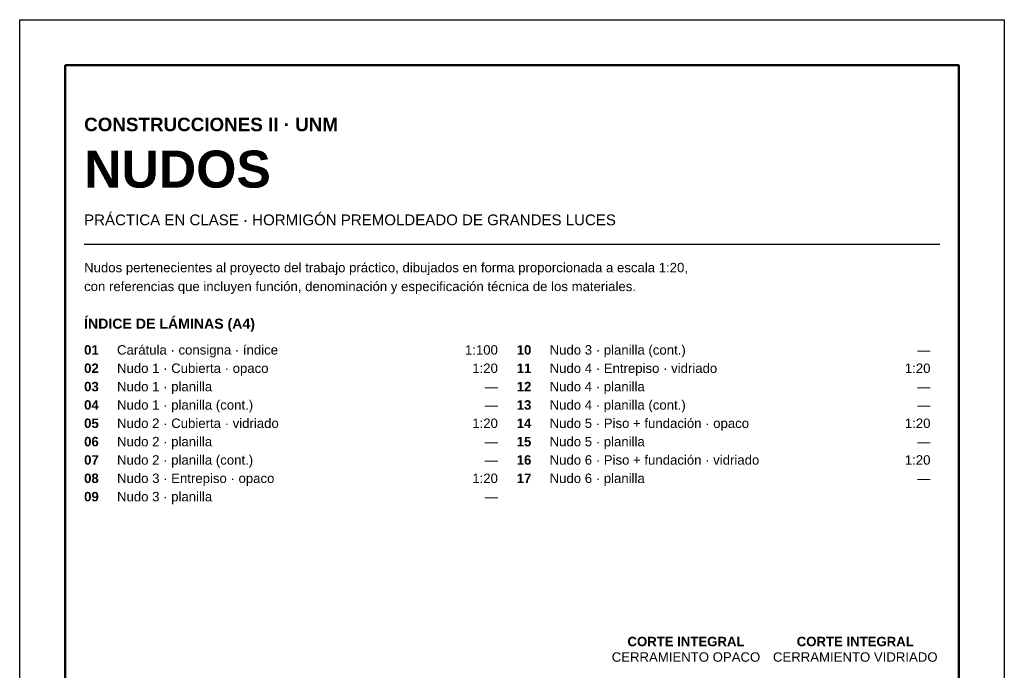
# Model space of a CAD drawing. Header units: millimetres. Extents: x 6 to 4194, y 6 to 5934.
# Tile 7 of 7: x 6 to 4194, y 3168 to 5934. Entities that reach past the tile are written whole.
import ezdxf
from ezdxf.enums import TextEntityAlignment as Align

# ---------------------------------------------------------------- set-up
doc = ezdxf.new("R2010")
doc.units = ezdxf.units.MM
doc.header["$LTSCALE"] = 20
doc.layers.add('X-MARCO', color=7, linetype='Continuous')
doc.layers.add('X-TEXTOS', color=7, linetype='Continuous')
doc.styles.add('ARIAL', font='arial.ttf')
doc.styles.add('ARIAL-B', font='arialbd.ttf')

msp = doc.modelspace()

# ---------------------------------------------------------------- linework, layer by layer
at = {"layer": 'X-MARCO', "lineweight": 30}
msp.add_lwpolyline([(6, 5934), (4194, 5934), (4194, 6), (6, 6)], close=True, dxfattribs=at)
at = {"layer": 'X-MARCO', "lineweight": 50}
msp.add_lwpolyline([(200, 5740), (4000, 5740), (4000, 200), (200, 200)], close=True, dxfattribs=at)
at = {"layer": 'X-TEXTOS', "lineweight": 30}
msp.add_lwpolyline([(280, 4980), (3920, 4980)], dxfattribs=at)

# ---------------------------------------------------------------- texts
at = {"layer": 'X-TEXTOS'}
for s, height, style, p in [('CONSTRUCCIONES II · UNM', 57.28, 'ARIAL-B', (280, 5460)), ('NUDOS', 157.52, 'ARIAL-B', (280, 5220)), ('PRÁCTICA EN CLASE · HORMIGÓN PREMOLDEADO DE GRANDES LUCES', 45.824, 'ARIAL', (280, 5060)), ('Nudos pertenecientes al proyecto del trabajo práctico, dibujados en forma proporcionada a escala 1:20,', 40.096, 'ARIAL', (280, 4860)), ('con referencias que incluyen función, denominación y especificación técnica de los materiales.', 40.096, 'ARIAL', (280, 4780)), ('ÍNDICE DE LÁMINAS (A4)', 42.96, 'ARIAL-B', (280, 4620)), ('01', 40.1, 'ARIAL-B', (280, 4510)), ('Carátula · consigna · índice', 40.096, 'ARIAL', (420, 4510)), ('10', 40.1, 'ARIAL-B', (2120, 4510)), ('Nudo 3 · planilla (cont.)', 40.096, 'ARIAL', (2260, 4510)), ('02', 40.1, 'ARIAL-B', (280, 4432)), ('Nudo 1 · Cubierta · opaco', 40.096, 'ARIAL', (420, 4432)), ('11', 40.1, 'ARIAL-B', (2120, 4432)), ('Nudo 4 · Entrepiso · vidriado', 40.096, 'ARIAL', (2260, 4432)), ('Nudo 1 · planilla', 40.096, 'ARIAL', (420, 4354)), ('Nudo 4 · planilla', 40.096, 'ARIAL', (2260, 4354)), ('03', 40.1, 'ARIAL-B', (280, 4354)), ('12', 40.1, 'ARIAL-B', (2120, 4354)), ('04', 40.1, 'ARIAL-B', (280, 4276)), ('Nudo 1 · planilla (cont.)', 40.096, 'ARIAL', (420, 4276)), ('13', 40.1, 'ARIAL-B', (2120, 4276)), ('Nudo 4 · planilla (cont.)', 40.096, 'ARIAL', (2260, 4276)), ('05', 40.1, 'ARIAL-B', (280, 4198)), ('Nudo 2 · Cubierta · vidriado', 40.096, 'ARIAL', (420, 4198)), ('14', 40.1, 'ARIAL-B', (2120, 4198)), ('Nudo 5 · Piso + fundación · opaco', 40.096, 'ARIAL', (2260, 4198)), ('06', 40.1, 'ARIAL-B', (280, 4120)), ('Nudo 2 · planilla', 40.096, 'ARIAL', (420, 4120)), ('15', 40.1, 'ARIAL-B', (2120, 4120)), ('Nudo 5 · planilla', 40.096, 'ARIAL', (2260, 4120)), ('07', 40.1, 'ARIAL-B', (280, 4042)), ('Nudo 2 · planilla (cont.)', 40.096, 'ARIAL', (420, 4042)), ('16', 40.1, 'ARIAL-B', (2120, 4042)), ('Nudo 6 · Piso + fundación · vidriado', 40.096, 'ARIAL', (2260, 4042)), ('08', 40.1, 'ARIAL-B', (280, 3964)), ('Nudo 3 · Entrepiso · opaco', 40.096, 'ARIAL', (420, 3964)), ('17', 40.1, 'ARIAL-B', (2120, 3964)), ('Nudo 6 · planilla', 40.096, 'ARIAL', (2260, 3964)), ('09', 40.1, 'ARIAL-B', (280, 3886)), ('Nudo 3 · planilla', 40.096, 'ARIAL', (420, 3886))]:
    msp.add_text(s, height=height, dxfattribs=dict(at, style=style)).set_placement(p)
at = {"layer": 'X-TEXTOS', "style": 'ARIAL'}
for s, p in [('1:100', (2040, 4510)), ('—', (3880, 4510)), ('1:20', (2040, 4432)), ('1:20', (3880, 4432)), ('—', (2040, 4354)), ('—', (3880, 4354)), ('—', (2040, 4276)), ('—', (3880, 4276)), ('1:20', (2040, 4198)), ('1:20', (3880, 4198)), ('—', (2040, 4120)), ('—', (3880, 4120)), ('1:20', (3880, 4042)), ('—', (2040, 4042)), ('1:20', (2040, 3964)), ('—', (3880, 3964)), ('—', (2040, 3886))]:
    msp.add_text(s, height=40.1, dxfattribs=at).set_placement(p, align=Align.RIGHT)
at = {"layer": 'X-TEXTOS'}
for s, style, p in [('CORTE INTEGRAL', 'ARIAL-B', (2840, 3270)), ('CORTE INTEGRAL', 'ARIAL-B', (3560, 3270)), ('CERRAMIENTO OPACO', 'ARIAL', (2840, 3204)), ('CERRAMIENTO VIDRIADO', 'ARIAL', (3560, 3204))]:
    msp.add_text(s, height=40.096, dxfattribs=dict(at, style=style)).set_placement(p, align=Align.CENTER)

doc.saveas('drawing.dxf')
